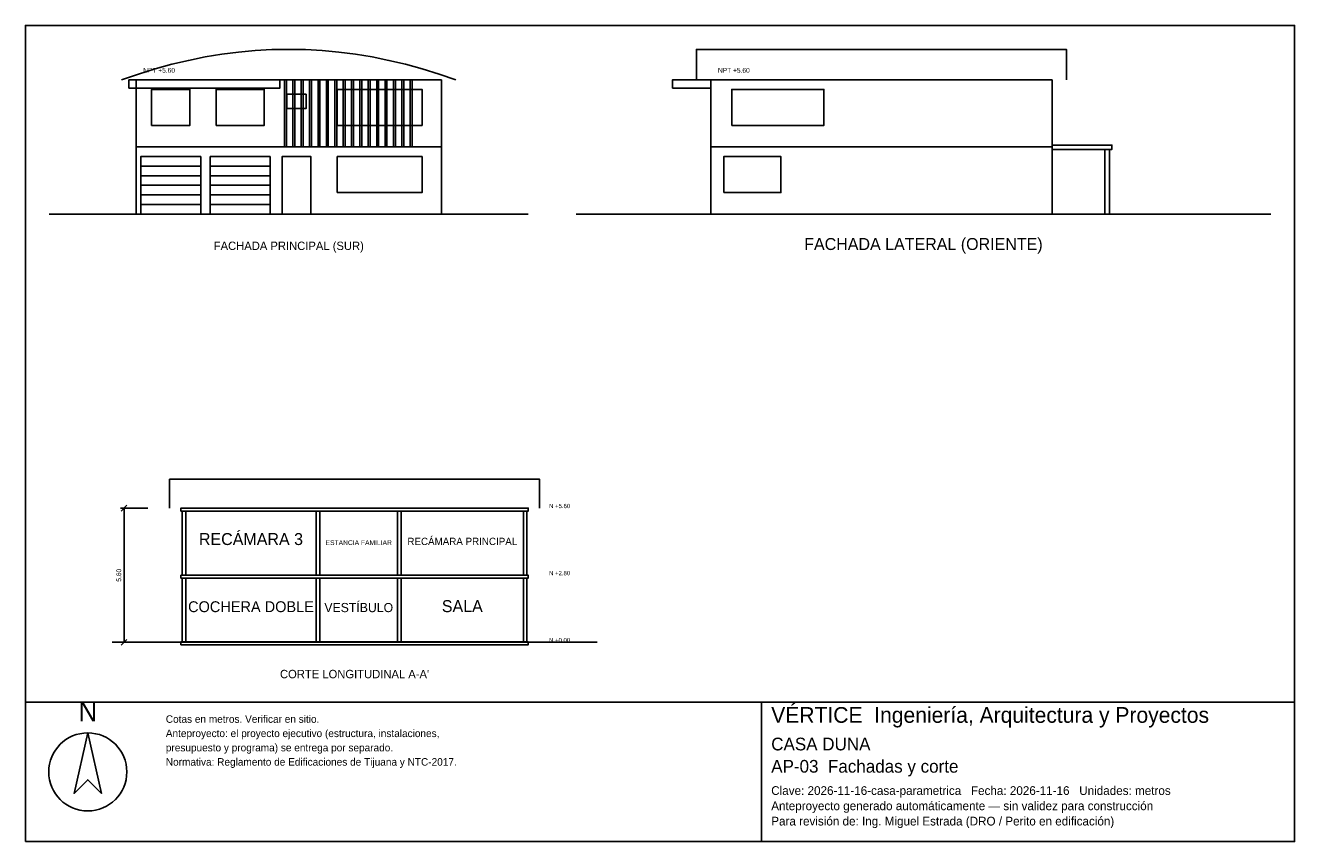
# Model space of a CAD drawing. Header units: metres. Extents: x -3 to 50, y -26.2 to 7.9.
import ezdxf
from ezdxf.enums import TextEntityAlignment as Align

# ---------------------------------------------------------------- set-up
doc = ezdxf.new("R2010")
doc.units = ezdxf.units.M
doc.header["$LTSCALE"] = 0.5
for name, color, linetype in [('A-CORTE', 7, 'CONTINUOUS'), ('A-FACHADA', 7, 'CONTINUOUS'), ('A-FACHADA-VIDRIO', 4, 'CONTINUOUS'), ('A-TEXTO', 3, 'CONTINUOUS'), ('COTAS', 8, 'CONTINUOUS'), ('LAMINA', 9, 'CONTINUOUS')]:
    doc.layers.add(name, color=color, linetype=linetype)
doc.styles.get("Standard").update_dxf_attribs({"font": 'txt', "width": 0.9})

msp = doc.modelspace()

# ---------------------------------------------------------------- linework, layer by layer
at = {"layer": 'A-CORTE'}
msp.add_line((0.62, -17.875), (20.87, -17.875), dxfattribs=at)
msp.add_lwpolyline([(3.02, -12.275), (3.02, -11.072), (18.47, -11.072), (18.47, -12.275)], dxfattribs=at)
for points in [[(3.495, -12.395), (17.995, -12.395), (17.995, -12.275), (3.495, -12.275)], [(3.545, -15.075), (3.695, -15.075), (3.695, -12.395), (3.545, -12.395)], [(9.145, -15.075), (9.295, -15.075), (9.295, -12.395), (9.145, -12.395)], [(12.545, -15.075), (12.695, -15.075), (12.695, -12.395), (12.545, -12.395)], [(17.795, -15.075), (17.945, -15.075), (17.945, -12.395), (17.795, -12.395)], [(3.495, -15.195), (17.995, -15.195), (17.995, -15.075), (3.495, -15.075)], [(3.545, -17.875), (3.695, -17.875), (3.695, -15.195), (3.545, -15.195)], [(9.145, -17.875), (9.295, -17.875), (9.295, -15.195), (9.145, -15.195)], [(12.545, -17.875), (12.695, -17.875), (12.695, -15.195), (12.545, -15.195)], [(17.795, -17.875), (17.945, -17.875), (17.945, -15.195), (17.795, -15.195)], [(3.495, -17.975), (17.995, -17.975), (17.995, -17.855), (3.495, -17.855)]]:
    msp.add_lwpolyline(points, close=True, dxfattribs=at)
at = {"layer": 'A-FACHADA'}
for p, q in [((1.62, 2.8), (14.37, 2.8)), ((25.62, 2.8), (39.87, 2.8)), ((1.82, 2), (4.32, 2)), ((1.82, 1.6), (4.32, 1.6)), ((4.72, 2), (7.22, 2)), ((4.72, 1.6), (7.22, 1.6)), ((1.82, 1.2), (4.32, 1.2)), ((4.72, 1.2), (7.22, 1.2)), ((1.82, 0.8), (4.32, 0.8)), ((4.72, 0.8), (7.22, 0.8)), ((-2, 0), (18, 0)), ((1.62, 0), (14.37, 0)), ((1.82, 0.4), (4.32, 0.4)), ((4.72, 0.4), (7.22, 0.4)), ((20, 0), (49, 0)), ((25.62, 0), (39.87, 0))]:
    msp.add_line(p, q, dxfattribs=at)
for points in [[(1.02, 5.6), (1.7175, 5.8422), (2.415, 6.059), (3.1125, 6.2502), (3.81, 6.416), (4.5075, 6.5562), (5.205, 6.671), (5.9025, 6.7603), (6.6, 6.824), (7.2975, 6.8622), (7.995, 6.875), (8.6925, 6.8622), (9.39, 6.824), (10.0875, 6.7602), (10.785, 6.671), (11.4825, 6.5562), (12.18, 6.416), (12.8775, 6.2502), (13.575, 6.059), (14.2725, 5.8422), (14.97, 5.6)], [(25.02, 5.6), (25.02, 6.875), (40.47, 6.875), (40.47, 5.6)]]:
    msp.add_lwpolyline(points, dxfattribs=at)
for points in [[(1.32, 5.25), (7.62, 5.25), (7.62, 5.6), (1.32, 5.6)], [(1.62, 0), (14.37, 0), (14.37, 5.6), (1.62, 5.6)], [(7.82, 2.8), (7.9, 2.8), (7.9, 5.6), (7.82, 5.6)], [(8.17, 2.8), (8.25, 2.8), (8.25, 5.6), (8.17, 5.6)], [(8.52, 2.8), (8.6, 2.8), (8.6, 5.6), (8.52, 5.6)], [(8.87, 2.8), (8.95, 2.8), (8.95, 5.6), (8.87, 5.6)], [(9.22, 2.8), (9.3, 2.8), (9.3, 5.6), (9.22, 5.6)], [(9.57, 2.8), (9.65, 2.8), (9.65, 5.6), (9.57, 5.6)], [(9.92, 2.8), (10, 2.8), (10, 5.6), (9.92, 5.6)], [(10.27, 2.8), (10.35, 2.8), (10.35, 5.6), (10.27, 5.6)], [(10.62, 2.8), (10.7, 2.8), (10.7, 5.6), (10.62, 5.6)], [(10.97, 2.8), (11.05, 2.8), (11.05, 5.6), (10.97, 5.6)], [(11.32, 2.8), (11.4, 2.8), (11.4, 5.6), (11.32, 5.6)], [(11.67, 2.8), (11.75, 2.8), (11.75, 5.6), (11.67, 5.6)], [(12.02, 2.8), (12.1, 2.8), (12.1, 5.6), (12.02, 5.6)], [(12.37, 2.8), (12.45, 2.8), (12.45, 5.6), (12.37, 5.6)], [(12.72, 2.8), (12.8, 2.8), (12.8, 5.6), (12.72, 5.6)], [(13.07, 2.8), (13.15, 2.8), (13.15, 5.6), (13.07, 5.6)], [(24.02, 5.25), (25.62, 5.25), (25.62, 5.6), (24.02, 5.6)], [(25.62, 0), (39.87, 0), (39.87, 5.6), (25.62, 5.6)], [(39.87, 2.7), (42.37, 2.7), (42.37, 2.88), (39.87, 2.88)], [(42.07, 0), (42.27, 0), (42.27, 2.7), (42.07, 2.7)], [(1.82, 0), (4.32, 0), (4.32, 2.4), (1.82, 2.4)], [(4.72, 0), (7.22, 0), (7.22, 2.4), (4.72, 2.4)], [(7.72, 0), (8.92, 0), (8.92, 2.4), (7.72, 2.4)]]:
    msp.add_lwpolyline(points, close=True, dxfattribs=at)
at = {"layer": 'A-FACHADA-VIDRIO'}
for points in [[(2.272, 3.7), (3.867, 3.7), (3.867, 5.2), (2.272, 5.2)], [(4.965, 3.7), (6.975, 3.7), (6.975, 5.2), (4.965, 5.2)], [(7.92, 4.4), (8.72, 4.4), (8.72, 5), (7.92, 5)], [(10.025, 3.7), (13.565, 3.7), (13.565, 5.2), (10.025, 5.2)], [(26.495, 3.7), (30.345, 3.7), (30.345, 5.2), (26.495, 5.2)], [(10.025, 0.9), (13.565, 0.9), (13.565, 2.4), (10.025, 2.4)], [(26.162, 0.9), (28.55, 0.9), (28.55, 2.4), (26.162, 2.4)]]:
    msp.add_lwpolyline(points, close=True, dxfattribs=at)
at = {"layer": 'COTAS'}
for p, q in [((1, -12.395), (1.24, -12.155)), ((2.12, -12.275), (0.97, -12.275)), ((1.12, -17.875), (1.12, -12.275)), ((2.12, -17.875), (0.97, -17.875)), ((1, -17.995), (1.24, -17.755))]:
    msp.add_line(p, q, dxfattribs=at)
at = {"layer": 'LAMINA'}
msp.add_line((27.74, -26.193), (27.74, -20.375), dxfattribs=at)
for points in [[(-3, -20.375), (50, -20.375), (50, 7.875), (-3, 7.875)], [(-3, -26.193), (50, -26.193), (50, -20.375), (-3, -20.375)], [(-0.3936, -21.6549), (-0.9637, -24.1799), (-0.3936, -23.6098), (0.1766, -24.1799)]]:
    msp.add_lwpolyline(points, close=True, dxfattribs=at)
msp.add_circle((-0.3936, -23.284), 1.629, dxfattribs=at)

# ---------------------------------------------------------------- texts
at = {"layer": 'A-TEXTO'}
for s, height, p in [('FACHADA LATERAL (ORIENTE)', 0.5, (34.5, -1.5)), ('FACHADA PRINCIPAL (SUR)', 0.35, (8, -1.5)), ('RECÁMARA 3', 0.5, (6.42, -13.815)), ('ESTANCIA FAMILIAR', 0.2026, (10.92, -13.815)), ('RECÁMARA PRINCIPAL', 0.3056, (15.245, -13.815)), ('COCHERA DOBLE', 0.453, (6.42, -16.615)), ('VESTÍBULO', 0.3827, (10.92, -16.615)), ('SALA', 0.5, (15.245, -16.615)), ("CORTE LONGITUDINAL A-A'", 0.35, (10.745, -19.375))]:
    msp.add_text(s, height=height, dxfattribs=at).set_placement(p, align=Align.CENTER)
at = {"layer": 'COTAS'}
for s, height, p in [('NPT +5.60', 0.2, (1.92, 5.9)), ('NPT +5.60', 0.2, (25.92, 5.9)), ('N +5.60', 0.18, (18.87, -12.275)), ('N +2.80', 0.18, (18.87, -15.075)), ('N +0.00', 0.18, (18.87, -17.875))]:
    msp.add_text(s, height=height, dxfattribs=at).set_placement(p)
msp.add_text('5.60', height=0.2, rotation=90, dxfattribs=at).set_placement((1, -15.075), align=Align.CENTER)
at = {"layer": 'LAMINA'}
msp.add_text('N', height=0.8145, dxfattribs=at).set_placement((-0.3936, -21.1662), align=Align.CENTER)
for s, height, p in [('VÉRTICE  Ingeniería, Arquitectura y Proyectos', 0.6577, (28.1447, -21.235)), ('Cotas en metros. Verificar en sitio.', 0.3137, (2.8645, -21.235)), ('Anteproyecto: el proyecto ejecutivo (estructura, instalaciones,', 0.3137, (2.8645, -21.831)), ('presupuesto y programa) se entrega por separado.', 0.3137, (2.8645, -22.427)), ('CASA DUNA', 0.5312, (28.1447, -22.386)), ('Normativa: Reglamento de Edificaciones de Tijuana y NTC-2017.', 0.3137, (2.8645, -23.0229)), ('AP-03  Fachadas y corte', 0.5312, (28.1447, -23.3156)), ('Clave: 2026-11-16-casa-parametrica   Fecha: 2026-11-16   Unidades: metros', 0.3643, (28.1447, -24.2452)), ('Anteproyecto generado automáticamente — sin validez para construcción', 0.3643, (28.1447, -24.8826)), ('Para revisión de: Ing. Miguel Estrada (DRO / Perito en edificación)', 0.3643, (28.1447, -25.5201))]:
    msp.add_text(s, height=height, dxfattribs=at).set_placement(p)

doc.saveas('drawing.dxf')
